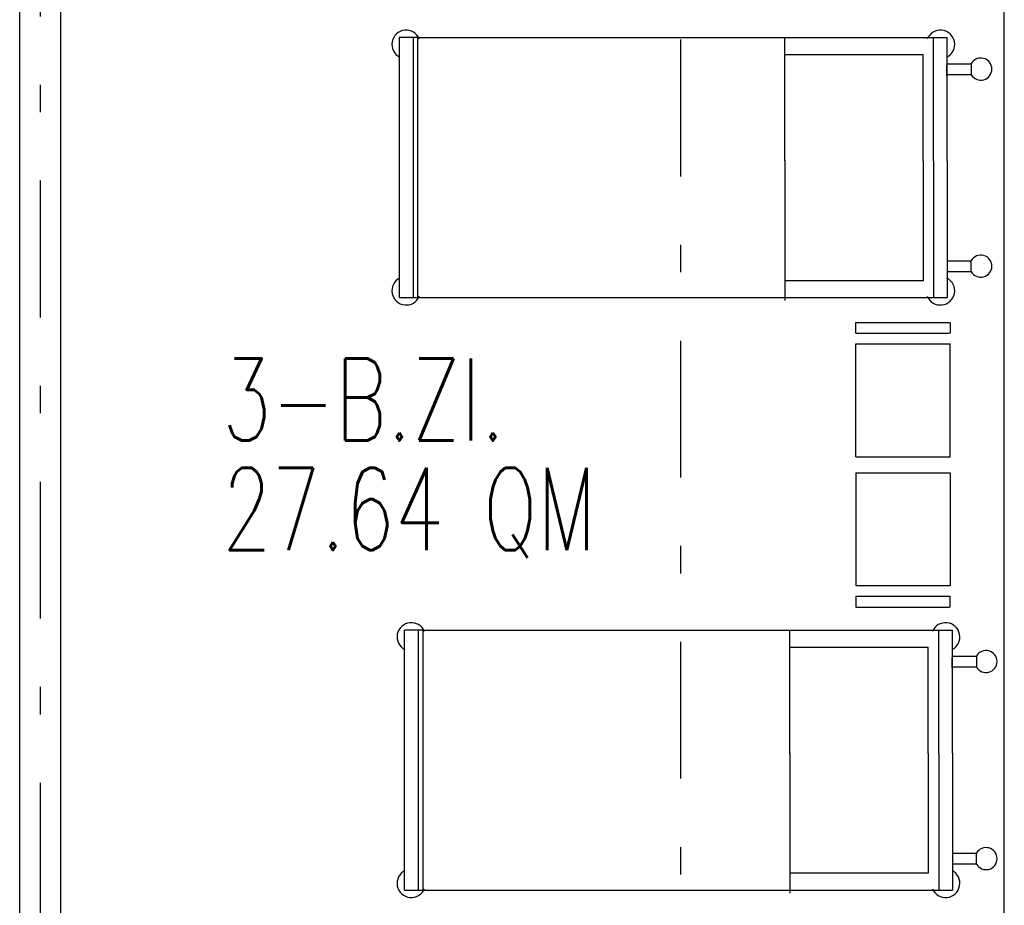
# Model space of a CAD drawing. Extents: x -1702.1 to -1638.5, y 1185.1 to 1220.8.
# Tile 13 of 50: x -1683.1 to -1679.5, y 1192.2 to 1195.4. Entities that reach past the tile are written whole.
import ezdxf
from ezdxf.enums import TextEntityAlignment as Align

# ---------------------------------------------------------------- set-up
doc = ezdxf.new("R2010")
doc.units = 0
doc.header["$MEASUREMENT"] = 0
doc.linetypes.add('DASHDOT', pattern=[1, 0.5, -0.25, 0, -0.25])
for name, color, linetype in [('13', 94, 'CONTINUOUS'), ('45', 132, 'CONTINUOUS'), ('48', 33, 'CONTINUOUS'), ('8', 1, 'CONTINUOUS')]:
    doc.layers.add(name, color=color, linetype=linetype)
doc.styles.add('ROMANS', font='ROMANS', dxfattribs={"height": 0.2})

msp = doc.modelspace()

# ---------------------------------------------------------------- linework, layer by layer
at = {"layer": '13', "linetype": 'Continuous'}
for p, q in [((-1683.0516, 1188.89239, 0.0206), (-1683.0516, 1198.42739, 0.0206)), ((-1682.9016, 1188.89239, 0.0206), (-1682.9016, 1198.42739, 0.0206)), ((-1679.4516, 1191.43184, 0.0206), (-1679.4516, 1196.02739, 0.0206))]:
    msp.add_line(p, q, dxfattribs=at)
at = {"layer": '45', "linetype": 'Continuous'}
for p, q in [((-1681.5965, 1195.324, 0.0206), (-1681.66381, 1195.324, 0.0206)), ((-1681.66351, 1194.374, 0.0206), (-1681.66351, 1195.324, 0.0206)), ((-1681.61352, 1195.324, 0.0206), (-1681.61352, 1194.374, 0.0206)), ((-1681.59671, 1195.33014, 0.0206), (-1681.59671, 1194.37245, 0.0206)), ((-1681.5965, 1195.324, 0.0206), (-1679.66019, 1195.324, 0.0206)), ((-1680.25442, 1194.87557, 0.0206), (-1680.25442, 1195.32528, 0.0206)), ((-1679.71019, 1194.87387, 0.0206), (-1679.71019, 1195.324, 0.0206)), ((-1679.66019, 1194.87387, 0.0206), (-1679.66019, 1195.324, 0.0206)), ((-1680.25442, 1195.26208, 0.0206), (-1679.74884, 1195.26208, 0.0206)), ((-1680.25442, 1194.87307, 0.0206), (-1680.25442, 1195.26208, 0.0206)), ((-1679.74884, 1194.87357, 0.0206), (-1679.74884, 1195.26208, 0.0206)), ((-1679.66134, 1195.1843, 0.0206), (-1679.66134, 1195.22319, 0.0206)), ((-1679.6607, 1195.22833, 0.0206), (-1679.57238, 1195.22833, 0.0206)), ((-1679.57238, 1195.2281, 0.0206), (-1679.57238, 1195.1896, 0.0206)), ((-1679.6607, 1195.18944, 0.0206), (-1679.57238, 1195.18944, 0.0206)), ((-1680.25442, 1194.87557, 0.0206), (-1680.25442, 1194.82507, 0.0206)), ((-1679.74884, 1194.87357, 0.0206), (-1679.74884, 1194.82507, 0.0206)), ((-1679.71019, 1194.87387, 0.0206), (-1679.71019, 1194.82387, 0.0206)), ((-1679.66019, 1194.87387, 0.0206), (-1679.66019, 1194.82387, 0.0206)), ((-1680.25442, 1194.82507, 0.0206), (-1680.25442, 1194.43565, 0.0206)), ((-1680.25442, 1194.82307, 0.0206), (-1680.25442, 1194.36273, 0.0206)), ((-1679.74884, 1194.82507, 0.0206), (-1679.74884, 1194.43565, 0.0206)), ((-1679.71019, 1194.82387, 0.0206), (-1679.71019, 1194.374, 0.0206)), ((-1679.66019, 1194.82387, 0.0206), (-1679.66019, 1194.374, 0.0206)), ((-1679.6607, 1194.50857, 0.0206), (-1679.57238, 1194.50857, 0.0206)), ((-1679.57238, 1194.46991, 0.0206), (-1679.57238, 1194.50841, 0.0206)), ((-1679.6607, 1194.46968, 0.0206), (-1679.57238, 1194.46968, 0.0206)), ((-1679.74884, 1194.43565, 0.0206), (-1680.25442, 1194.43565, 0.0206)), ((-1681.6631, 1194.374, 0.0206), (-1679.66019, 1194.374, 0.0206)), ((-1679.99418, 1194.28331, 0.0206), (-1679.65204, 1194.2833, 0.0206)), ((-1679.99416, 1194.24404, 0.0206), (-1679.99418, 1194.28331, 0.0206)), ((-1679.64989, 1194.2833, 0.0206), (-1679.64989, 1194.2438, 0.0206)), ((-1679.99418, 1194.24404, 0.0206), (-1679.65204, 1194.24403, 0.0206)), ((-1679.99418, 1193.79247, 0.0206), (-1679.99417, 1194.20477, 0.0206)), ((-1679.99417, 1194.20477, 0.0206), (-1679.65205, 1194.20476, 0.0206)), ((-1679.6499, 1193.79245, 0.0206), (-1679.64989, 1194.20584, 0.0206)), ((-1679.99419, 1193.79247, 0.0206), (-1679.64991, 1193.79245, 0.0206)), ((-1679.99419, 1193.73413, 0.0206), (-1679.64991, 1193.73415, 0.0206)), ((-1679.99418, 1193.73413, 0.0206), (-1679.99417, 1193.32183, 0.0206)), ((-1679.6499, 1193.73415, 0.0206), (-1679.64989, 1193.32076, 0.0206)), ((-1679.99417, 1193.32183, 0.0206), (-1679.65205, 1193.32184, 0.0206)), ((-1679.99418, 1193.28256, 0.0206), (-1679.65204, 1193.28257, 0.0206)), ((-1679.99416, 1193.28256, 0.0206), (-1679.99418, 1193.24329, 0.0206)), ((-1679.64989, 1193.2433, 0.0206), (-1679.64989, 1193.2828, 0.0206)), ((-1679.99418, 1193.24329, 0.0206), (-1679.65204, 1193.2433, 0.0206)), ((-1681.57762, 1193.1591, 0.0206), (-1681.64493, 1193.1591, 0.0206)), ((-1681.64463, 1192.2091, 0.0206), (-1681.64463, 1193.1591, 0.0206)), ((-1681.59464, 1193.1591, 0.0206), (-1681.59464, 1192.2091, 0.0206)), ((-1681.57783, 1193.16524, 0.0206), (-1681.57783, 1192.20755, 0.0206)), ((-1681.57762, 1193.1591, 0.0206), (-1679.64131, 1193.1591, 0.0206)), ((-1680.23554, 1192.71067, 0.0206), (-1680.23554, 1193.16038, 0.0206)), ((-1679.69131, 1192.70897, 0.0206), (-1679.69131, 1193.1591, 0.0206)), ((-1679.64131, 1192.70897, 0.0206), (-1679.64131, 1193.1591, 0.0206)), ((-1680.23554, 1193.09718, 0.0206), (-1679.72996, 1193.09718, 0.0206)), ((-1680.23554, 1192.70817, 0.0206), (-1680.23554, 1193.09718, 0.0206)), ((-1679.72996, 1192.70867, 0.0206), (-1679.72996, 1193.09718, 0.0206)), ((-1679.64246, 1193.0194, 0.0206), (-1679.64246, 1193.05829, 0.0206)), ((-1679.64182, 1193.06343, 0.0206), (-1679.5535, 1193.06343, 0.0206)), ((-1679.5535, 1193.0632, 0.0206), (-1679.5535, 1193.0247, 0.0206)), ((-1679.64182, 1193.02454, 0.0206), (-1679.5535, 1193.02454, 0.0206)), ((-1680.23554, 1192.71067, 0.0206), (-1680.23554, 1192.66017, 0.0206)), ((-1679.72996, 1192.70867, 0.0206), (-1679.72996, 1192.66017, 0.0206)), ((-1679.69131, 1192.70897, 0.0206), (-1679.69131, 1192.65897, 0.0206)), ((-1679.64131, 1192.70897, 0.0206), (-1679.64131, 1192.65897, 0.0206)), ((-1680.23554, 1192.66017, 0.0206), (-1680.23554, 1192.27075, 0.0206)), ((-1680.23554, 1192.65817, 0.0206), (-1680.23554, 1192.19783, 0.0206)), ((-1679.72996, 1192.66017, 0.0206), (-1679.72996, 1192.27075, 0.0206)), ((-1679.69131, 1192.65897, 0.0206), (-1679.69131, 1192.2091, 0.0206)), ((-1679.64131, 1192.65897, 0.0206), (-1679.64131, 1192.2091, 0.0206)), ((-1679.64182, 1192.34367, 0.0206), (-1679.5535, 1192.34367, 0.0206)), ((-1679.5535, 1192.30501, 0.0206), (-1679.5535, 1192.34351, 0.0206)), ((-1679.64182, 1192.30478, 0.0206), (-1679.5535, 1192.30478, 0.0206)), ((-1679.72996, 1192.27075, 0.0206), (-1680.23554, 1192.27075, 0.0206)), ((-1681.64422, 1192.2091, 0.0206), (-1679.64131, 1192.2091, 0.0206))]:
    msp.add_line(p, q, dxfattribs=at)
for centre, radius, start, end in [((-1681.638514, 1195.299004, 0.0206), 0.052142, 22.644597, 242.7775), ((-1679.685189, 1195.299007, 0.0206), 0.052142, 297.222672, 157.355575), ((-1679.537378, 1195.209099, 0.0206), 0.040311, 209.745553, 150.803292), ((-1679.537377, 1194.488915, 0.0206), 0.040311, 209.197847, 150.255586), ((-1681.638513, 1194.399003, 0.0206), 0.052142, 117.223056, 337.355958), ((-1679.685188, 1194.399006, 0.0206), 0.052142, 202.644436, 62.777339), ((-1681.619634, 1193.134104, 0.0206), 0.052142, 22.644597, 242.7775), ((-1679.666309, 1193.134107, 0.0206), 0.052142, 297.222672, 157.355575), ((-1679.518498, 1193.044199, 0.0206), 0.040311, 209.745553, 150.803292), ((-1679.518497, 1192.324015, 0.0206), 0.040311, 209.197847, 150.255586), ((-1681.619633, 1192.234103, 0.0206), 0.052142, 117.223056, 337.355958), ((-1679.666308, 1192.234106, 0.0206), 0.052142, 202.644436, 62.777339)]:
    msp.add_arc(centre, radius, start, end, dxfattribs=at)
at = {"layer": '8', "linetype": 'DASHDOT'}
for p, q in [((-1680.63542, 1209.61648, 0.00236), (-1680.63542, 1185.13728, 0.00236)), ((-1682.9766, 1206.90123, 0.0206), (-1682.9766, 1186.5456, 0.0206))]:
    msp.add_line(p, q, dxfattribs=at)

# ---------------------------------------------------------------- texts
at = {"layer": '48', "linetype": 'Continuous', "style": 'ROMANS', "width": 0.7}
for s, p in [('3-B.ZI.', (-1682.31124, 1194.00131, 0.0206)), ('27.64 QM ', (-1682.31124, 1193.60143, 0.0206))]:
    msp.add_text(s, height=0.3, dxfattribs=at).set_placement(p, align=Align.MIDDLE_LEFT)

doc.saveas('drawing.dxf')
